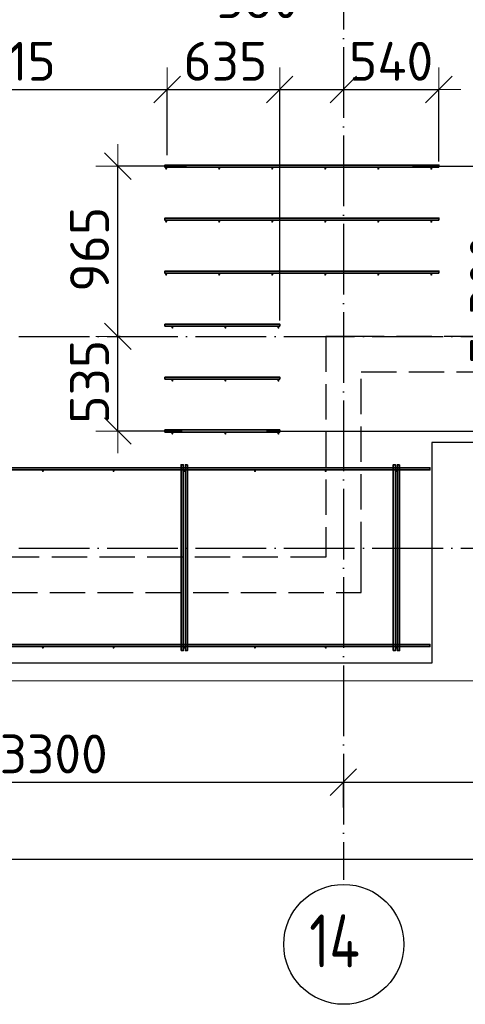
# Model space of a CAD drawing. Header units: millimetres. Extents: x 13527 to 139154, y -122592 to 61893.
# Tile 98 of 130: x 91209 to 93730, y 27418 to 32993. Entities that reach past the tile are written whole.
import ezdxf

# ---------------------------------------------------------------- set-up
doc = ezdxf.new("R2010")
doc.units = ezdxf.units.MM
doc.header["$PDMODE"] = 65
for name, pattern in [('______11', [500, 400, -50, 0, -50]), ('______2', [270, 200, -70]), ('______5', [1100, 800, -100, 100, -100])]:
    doc.linetypes.add(name, pattern=pattern)
for name, color, linetype, lineweight in [('Standard', 7, 'Continuous', 25), ('Арм.стержн. Доп. арматура', 180, 'Continuous', 35), ('Размерная линия_ общее', 7, 'Continuous', 13), ('Стена_ общее', 7, 'Continuous', 35), ('Фундамент_ общее', 7, 'Continuous', 35)]:
    doc.layers.add(name, color=color, linetype=linetype, lineweight=lineweight)
doc.layers.add('Арм.стержн. Фиксатор', color=7, linetype='Continuous', lineweight=35, true_color=0x501e0f)
doc.layers.add('Осевая линия_ общее', color=7, linetype='______5', lineweight=13, true_color=0xa0a0a0)
doc.styles.add('ISOCPEUR', font='isocpeur.ttf')
doc.dimstyles.new('DIMSTYLE_16', dxfattribs={"dimtxt": 220, "dimasz": 250, "dimexe": 0, "dimexo": 0, "dimgap": 110, "dimtad": 2, "dimdec": 0, "dimrnd": 1, "dimzin": 12, "dimdsep": 46, "dimtxsty": 'ISOCPEUR', "dimblk1": 'ALL_ML_STRICH', "dimblk2": 'ALL_ML_STRICH', "dimsah": 1, "dimcen": 0, "dimclrd": 7, "dimclre": 256, "dimclrt": 7, "dimadec": 0, "dimazin": 0, "dimtfac": 1, "dimtdec": 0, "dimtix": 1, "dimtmove": 2, "dimatfit": 3, "dimfxl": 0, "dimtzin": 0, "dimlwd": 0, "dimlwe": -3, "dimarcsym": 0})
doc.dimstyles.new('DIMSTYLE_3', dxfattribs={"dimtxt": 220, "dimasz": 250, "dimexe": 0, "dimexo": 0, "dimgap": 110, "dimtad": 2, "dimdec": 0, "dimrnd": 5, "dimzin": 12, "dimdsep": 46, "dimtxsty": 'ISOCPEUR', "dimblk1": 'ALL_ML_STRICH', "dimblk2": 'ALL_ML_STRICH', "dimsah": 1, "dimcen": 0, "dimclrd": 7, "dimclre": 256, "dimclrt": 7, "dimadec": 0, "dimazin": 0, "dimtfac": 1, "dimtdec": 0, "dimtix": 1, "dimtmove": 2, "dimatfit": 3, "dimfxl": 0, "dimtvp": 1.2, "dimtzin": 0, "dimlwd": 0, "dimlwe": -3, "dimarcsym": 0})
doc.dimstyles.new('DIMSTYLE_5', dxfattribs={"dimtxt": 220, "dimasz": 250, "dimexe": 0, "dimexo": 0, "dimgap": 110, "dimtad": 2, "dimdec": 0, "dimrnd": 5, "dimzin": 12, "dimdsep": 46, "dimtxsty": 'ISOCPEUR', "dimblk1": 'ALL_ML_STRICH', "dimblk2": 'ALL_ML_STRICH', "dimsah": 1, "dimcen": 0, "dimclrd": 7, "dimclre": 256, "dimclrt": 7, "dimadec": 0, "dimazin": 0, "dimtfac": 1, "dimtdec": 0, "dimtix": 1, "dimtmove": 2, "dimatfit": 3, "dimfxl": 0, "dimtzin": 0, "dimlwd": 0, "dimlwe": -3, "dimarcsym": 0})

# ---------------------------------------------------------------- blocks, each defined once
blk = doc.blocks.new('СЛОЖНЫЙ_ОБЪЕКТ_0')
at = {"layer": 'Стена_ общее', "color": 9, "linetype": '______2', "lineweight": -3, "true_color": 0xc7c7c7, "transparency": 33554687}
for p, q in [((92940, 31200), (92940, 29950)), ((93140, 31200), (92940, 31200)), ((96240, 31200), (93140, 31200)), ((93140, 31000), (99540, 31000)), ((93140, 29950), (93140, 31000)), ((92940, 29950), (89220, 29950)), ((93140, 29750), (93140, 29950)), ((89220, 29750), (93140, 29750))]:
    blk.add_line(p, q, dxfattribs=at)
blk = doc.blocks.new('ALL_ML_STRICH')
at = {"color": 0, "linetype": 'ByBlock', "lineweight": -2}
for p, q in [((0, -0.5), (0, 0.5)), ((-0.3, -0.3), (0.3, 0.3)), ((-1, 0), (0.5, 0))]:
    blk.add_line(p, q, dxfattribs=at)
blk = doc.blocks.new('*D451')
at = {"layer": 'DEFPOINTS', "color": 7, "linetype": 'Continuous', "lineweight": 13, "transparency": 33554687}
for p in [(91797.5, 31200), (91764.1, 30664), (92147.8, 30664)]:
    blk.add_point(p, dxfattribs=at)
at = {"layer": 'Размерная линия_ общее', "color": 253, "linetype": 'Continuous', "lineweight": -2, "true_color": 0xa0a0a0, "transparency": 33554687}
for p, q in [((91777.5, 31200), (91764.1, 31200)), ((92127.8, 30664), (91764.1, 30664))]:
    blk.add_line(p, q, dxfattribs=at)
at = {"layer": 'Размерная линия_ общее', "color": 7, "linetype": 'Continuous', "lineweight": -2, "transparency": 33554687}
blk.add_line((91764.1, 30664), (91764.1, 31200), dxfattribs=at)
at = {"layer": 'Размерная линия_ общее', "color": 7, "linetype": 'Continuous', "lineweight": 13, "transparency": 33554687, "xscale": 250, "yscale": 250, "zscale": 250}
for p, rotation in [((91764.1, 31200), 90), ((91764.1, 30664), 270)]:
    blk.add_blockref('ALL_ML_STRICH', p, dxfattribs=dict(at, rotation=rotation))
at = {"layer": 'Размерная линия_ общее', "color": 7, "linetype": 'Continuous', "lineweight": 13, "transparency": 33554687, "insert": (91604.1, 30943), "char_height": 220, "width": 660, "attachment_point": 5, "rotation": 90, "style": 'ISOCPEUR'}
blk.add_mtext('\\A1;{535}', dxfattribs=at)
blk = doc.blocks.new('*D452')
at = {"layer": 'DEFPOINTS', "color": 7, "linetype": 'Continuous', "lineweight": 13, "transparency": 33554687}
for p in [(92172.8, 32164), (91764.1, 31200), (91797.5, 31200)]:
    blk.add_point(p, dxfattribs=at)
at = {"layer": 'Размерная линия_ общее', "color": 253, "linetype": 'Continuous', "lineweight": -2, "true_color": 0xa0a0a0, "transparency": 33554687}
for p, q in [((92152.8, 32164), (91764.1, 32164)), ((91777.5, 31200), (91764.1, 31200))]:
    blk.add_line(p, q, dxfattribs=at)
at = {"layer": 'Размерная линия_ общее', "color": 7, "linetype": 'Continuous', "lineweight": -2, "transparency": 33554687}
blk.add_line((91764.1, 31200), (91764.1, 32164), dxfattribs=at)
at = {"layer": 'Размерная линия_ общее', "color": 7, "linetype": 'Continuous', "lineweight": 13, "transparency": 33554687, "xscale": 250, "yscale": 250, "zscale": 250}
for p, rotation in [((91764.1, 32164), 90), ((91764.1, 31200), 270)]:
    blk.add_blockref('ALL_ML_STRICH', p, dxfattribs=dict(at, rotation=rotation))
at = {"layer": 'Размерная линия_ общее', "color": 7, "linetype": 'Continuous', "lineweight": 13, "transparency": 33554687, "insert": (91604.1, 31693), "char_height": 220, "width": 660, "attachment_point": 5, "rotation": 90, "style": 'ISOCPEUR'}
blk.add_mtext('\\A1;{965}', dxfattribs=at)
blk = doc.blocks.new('*D454')
at = {"layer": 'DEFPOINTS', "color": 7, "linetype": 'Continuous', "lineweight": 13, "transparency": 33554687}
for p in [(93411.8, 32164), (92586, 30664), (94026.3, 30664)]:
    blk.add_point(p, dxfattribs=at)
at = {"layer": 'Размерная линия_ общее', "color": 253, "linetype": 'Continuous', "lineweight": -2, "true_color": 0xa0a0a0, "transparency": 33554687}
for p, q in [((93431.8, 32164), (94026.3, 32164)), ((92606, 30664), (94026.3, 30664))]:
    blk.add_line(p, q, dxfattribs=at)
at = {"layer": 'Размерная линия_ общее', "color": 7, "linetype": 'Continuous', "lineweight": -2, "transparency": 33554687}
blk.add_line((94026.3, 30664), (94026.3, 32164), dxfattribs=at)
at = {"layer": 'Размерная линия_ общее', "color": 7, "linetype": 'Continuous', "lineweight": 13, "transparency": 33554687, "xscale": 250, "yscale": 250, "zscale": 250}
for p, rotation in [((94026.3, 32164), 90), ((94026.3, 30664), 270)]:
    blk.add_blockref('ALL_ML_STRICH', p, dxfattribs=dict(at, rotation=rotation))
at = {"layer": 'Размерная линия_ общее', "color": 7, "linetype": 'Continuous', "lineweight": 13, "transparency": 33554687, "insert": (93756.3, 31040), "char_height": 220, "width": 11, "attachment_point": 1, "rotation": 90, "line_spacing_factor": 0.60241, "style": 'ISOCPEUR'}
blk.add_mtext('5х300', dxfattribs=at)
blk = doc.blocks.new('*D477')
at = {"layer": 'DEFPOINTS', "color": 7, "linetype": 'Continuous', "lineweight": 13, "transparency": 33554687}
for p in [(90130, 32597.8), (90130, 32170), (92043.6, 32205.8)]:
    blk.add_point(p, dxfattribs=at)
at = {"layer": 'Размерная линия_ общее', "color": 253, "linetype": 'Continuous', "lineweight": -2, "true_color": 0xa0a0a0, "transparency": 33554687}
for p, q in [((90130, 32190), (90130, 32597.8)), ((92043.6, 32225.8), (92043.6, 32597.8))]:
    blk.add_line(p, q, dxfattribs=at)
at = {"layer": 'Размерная линия_ общее', "color": 7, "linetype": 'Continuous', "lineweight": -2, "transparency": 33554687}
blk.add_line((90130, 32597.8), (92043.6, 32597.8), dxfattribs=at)
at = {"layer": 'Размерная линия_ общее', "color": 7, "linetype": 'Continuous', "lineweight": 13, "transparency": 33554687, "xscale": 250, "yscale": 250, "zscale": 250, "rotation": 180}
blk.add_blockref('ALL_ML_STRICH', (90130, 32597.8), dxfattribs=at)
at = {"layer": 'Размерная линия_ общее', "color": 7, "linetype": 'Continuous', "lineweight": 13, "transparency": 33554687, "xscale": 250, "yscale": 250, "zscale": 250}
blk.add_blockref('ALL_ML_STRICH', (92043.6, 32597.8), dxfattribs=at)
at = {"layer": 'Размерная линия_ общее', "color": 7, "linetype": 'Continuous', "lineweight": 13, "transparency": 33554687, "insert": (91141.8, 32757.8), "char_height": 220, "width": 880, "attachment_point": 5, "style": 'ISOCPEUR'}
blk.add_mtext('\\A1;{1915}', dxfattribs=at)
blk = doc.blocks.new('*D478')
at = {"layer": 'DEFPOINTS', "color": 7, "linetype": 'Continuous', "lineweight": 13, "transparency": 33554687}
for p in [(92043.6, 32597.8), (92043.6, 32205.8), (92680, 31270)]:
    blk.add_point(p, dxfattribs=at)
at = {"layer": 'Размерная линия_ общее', "color": 253, "linetype": 'Continuous', "lineweight": -2, "true_color": 0xa0a0a0, "transparency": 33554687}
for p, q in [((92043.6, 32225.8), (92043.6, 32597.8)), ((92680, 31290), (92680, 32597.8))]:
    blk.add_line(p, q, dxfattribs=at)
at = {"layer": 'Размерная линия_ общее', "color": 7, "linetype": 'Continuous', "lineweight": -2, "transparency": 33554687}
blk.add_line((92043.6, 32597.8), (92680, 32597.8), dxfattribs=at)
at = {"layer": 'Размерная линия_ общее', "color": 7, "linetype": 'Continuous', "lineweight": 13, "transparency": 33554687, "xscale": 250, "yscale": 250, "zscale": 250, "rotation": 180}
blk.add_blockref('ALL_ML_STRICH', (92043.6, 32597.8), dxfattribs=at)
at = {"layer": 'Размерная линия_ общее', "color": 7, "linetype": 'Continuous', "lineweight": 13, "transparency": 33554687, "xscale": 250, "yscale": 250, "zscale": 250}
blk.add_blockref('ALL_ML_STRICH', (92680, 32597.8), dxfattribs=at)
at = {"layer": 'Размерная линия_ общее', "color": 7, "linetype": 'Continuous', "lineweight": 13, "transparency": 33554687, "insert": (92372.8, 32757.8), "char_height": 220, "width": 660, "attachment_point": 5, "style": 'ISOCPEUR'}
blk.add_mtext('\\A1;{635}', dxfattribs=at)
blk = doc.blocks.new('*D479')
at = {"layer": 'DEFPOINTS', "color": 7, "linetype": 'Continuous', "lineweight": 13, "transparency": 33554687}
for p in [(92680, 32597.8), (93040, 32606.3), (92680, 31270)]:
    blk.add_point(p, dxfattribs=at)
at = {"layer": 'Размерная линия_ общее', "color": 253, "linetype": 'Continuous', "lineweight": -2, "true_color": 0xa0a0a0, "transparency": 33554687}
for p, q in [((92680, 31290), (92680, 32597.8)), ((93040, 32597.8), (93040, 32597.8))]:
    blk.add_line(p, q, dxfattribs=at)
at = {"layer": 'Размерная линия_ общее', "color": 7, "linetype": 'Continuous', "lineweight": -2, "transparency": 33554687}
blk.add_line((92680, 32597.8), (93040, 32597.8), dxfattribs=at)
at = {"layer": 'Размерная линия_ общее', "color": 7, "linetype": 'Continuous', "lineweight": 13, "transparency": 33554687, "xscale": 250, "yscale": 250, "zscale": 250, "rotation": 180}
blk.add_blockref('ALL_ML_STRICH', (92680, 32597.8), dxfattribs=at)
at = {"layer": 'Размерная линия_ общее', "color": 7, "linetype": 'Continuous', "lineweight": 13, "transparency": 33554687, "xscale": 250, "yscale": 250, "zscale": 250}
blk.add_blockref('ALL_ML_STRICH', (93040, 32597.8), dxfattribs=at)
at = {"layer": 'Размерная линия_ общее', "color": 7, "linetype": 'Continuous', "lineweight": 13, "transparency": 33554687, "insert": (92556.4, 33111.9), "char_height": 220, "width": 660, "attachment_point": 5, "style": 'ISOCPEUR'}
blk.add_mtext('\\A1;{360}', dxfattribs=at)
blk = doc.blocks.new('*D480')
at = {"layer": 'DEFPOINTS', "color": 7, "linetype": 'Continuous', "lineweight": 13, "transparency": 33554687}
for p in [(93040, 32606.3), (93040, 32597.8), (93580, 32170)]:
    blk.add_point(p, dxfattribs=at)
at = {"layer": 'Размерная линия_ общее', "color": 253, "linetype": 'Continuous', "lineweight": -2, "true_color": 0xa0a0a0, "transparency": 33554687}
for p, q in [((93040, 32597.8), (93040, 32597.8)), ((93580, 32190), (93580, 32597.8))]:
    blk.add_line(p, q, dxfattribs=at)
at = {"layer": 'Размерная линия_ общее', "color": 7, "linetype": 'Continuous', "lineweight": -2, "transparency": 33554687}
blk.add_line((93040, 32597.8), (93580, 32597.8), dxfattribs=at)
at = {"layer": 'Размерная линия_ общее', "color": 7, "linetype": 'Continuous', "lineweight": 13, "transparency": 33554687, "xscale": 250, "yscale": 250, "zscale": 250, "rotation": 180}
blk.add_blockref('ALL_ML_STRICH', (93040, 32597.8), dxfattribs=at)
at = {"layer": 'Размерная линия_ общее', "color": 7, "linetype": 'Continuous', "lineweight": 13, "transparency": 33554687, "xscale": 250, "yscale": 250, "zscale": 250}
blk.add_blockref('ALL_ML_STRICH', (93580, 32597.8), dxfattribs=at)
at = {"layer": 'Размерная линия_ общее', "color": 7, "linetype": 'Continuous', "lineweight": 13, "transparency": 33554687, "insert": (93310, 32757.8), "char_height": 220, "width": 660, "attachment_point": 5, "style": 'ISOCPEUR'}
blk.add_mtext('\\A1;{540}', dxfattribs=at)
blk = doc.blocks.new('*D568')
at = {"layer": 'DEFPOINTS', "color": 7, "linetype": 'Continuous', "lineweight": 13, "transparency": 33554687}
for p in [(89740, 28675.7), (89740, 28512.1), (93040, 28512.1)]:
    blk.add_point(p, dxfattribs=at)
at = {"layer": 'Размерная линия_ общее', "color": 253, "linetype": 'Continuous', "lineweight": -2, "true_color": 0xa0a0a0, "transparency": 33554687}
for p, q in [((89740, 28532.1), (89740, 28675.7)), ((93040, 28532.1), (93040, 28675.7))]:
    blk.add_line(p, q, dxfattribs=at)
at = {"layer": 'Размерная линия_ общее', "color": 7, "linetype": 'Continuous', "lineweight": -2, "transparency": 33554687}
blk.add_line((89740, 28675.7), (93040, 28675.7), dxfattribs=at)
at = {"layer": 'Размерная линия_ общее', "color": 7, "linetype": 'Continuous', "lineweight": 13, "transparency": 33554687, "xscale": 250, "yscale": 250, "zscale": 250, "rotation": 180}
blk.add_blockref('ALL_ML_STRICH', (89740, 28675.7), dxfattribs=at)
at = {"layer": 'Размерная линия_ общее', "color": 7, "linetype": 'Continuous', "lineweight": 13, "transparency": 33554687, "xscale": 250, "yscale": 250, "zscale": 250}
blk.add_blockref('ALL_ML_STRICH', (93040, 28675.7), dxfattribs=at)
at = {"layer": 'Размерная линия_ общее', "color": 7, "linetype": 'Continuous', "lineweight": 13, "transparency": 33554687, "insert": (91401, 28835.7), "char_height": 220, "width": 880, "attachment_point": 5, "style": 'ISOCPEUR'}
blk.add_mtext('\\A1;{3300}', dxfattribs=at)
blk = doc.blocks.new('*D569')
at = {"layer": 'DEFPOINTS', "color": 7, "linetype": 'Continuous', "lineweight": 13, "transparency": 33554687}
for p in [(93040, 28675.7), (93040, 28512.1), (96340, 28512.1)]:
    blk.add_point(p, dxfattribs=at)
at = {"layer": 'Размерная линия_ общее', "color": 253, "linetype": 'Continuous', "lineweight": -2, "true_color": 0xa0a0a0, "transparency": 33554687}
for p, q in [((93040, 28532.1), (93040, 28675.7)), ((96340, 28532.1), (96340, 28675.7))]:
    blk.add_line(p, q, dxfattribs=at)
at = {"layer": 'Размерная линия_ общее', "color": 7, "linetype": 'Continuous', "lineweight": -2, "transparency": 33554687}
blk.add_line((93040, 28675.7), (96340, 28675.7), dxfattribs=at)
at = {"layer": 'Размерная линия_ общее', "color": 7, "linetype": 'Continuous', "lineweight": 13, "transparency": 33554687, "xscale": 250, "yscale": 250, "zscale": 250, "rotation": 180}
blk.add_blockref('ALL_ML_STRICH', (93040, 28675.7), dxfattribs=at)
at = {"layer": 'Размерная линия_ общее', "color": 7, "linetype": 'Continuous', "lineweight": 13, "transparency": 33554687, "xscale": 250, "yscale": 250, "zscale": 250}
blk.add_blockref('ALL_ML_STRICH', (96340, 28675.7), dxfattribs=at)
at = {"layer": 'Размерная линия_ общее', "color": 7, "linetype": 'Continuous', "lineweight": 13, "transparency": 33554687, "insert": (94701, 28835.7), "char_height": 220, "width": 880, "attachment_point": 5, "style": 'ISOCPEUR'}
blk.add_mtext('\\A1;{3300}', dxfattribs=at)
blk = doc.blocks.new('*D576')
at = {"layer": 'DEFPOINTS', "color": 7, "linetype": 'Continuous', "lineweight": 13, "transparency": 33554687}
for p in [(75300, 28239.6), (75300, 28122.1), (117380, 28122.1)]:
    blk.add_point(p, dxfattribs=at)
at = {"layer": 'Размерная линия_ общее', "color": 253, "linetype": 'Continuous', "lineweight": -2, "true_color": 0xa0a0a0, "transparency": 33554687}
for p, q in [((75300, 28222.1), (75300, 28239.6)), ((117380, 28222.1), (117380, 28239.6))]:
    blk.add_line(p, q, dxfattribs=at)
at = {"layer": 'Размерная линия_ общее', "color": 7, "linetype": 'Continuous', "lineweight": -2, "transparency": 33554687}
blk.add_line((75300, 28239.6), (117380, 28239.6), dxfattribs=at)
at = {"layer": 'Размерная линия_ общее', "color": 7, "linetype": 'Continuous', "lineweight": 13, "transparency": 33554687, "xscale": 250, "yscale": 250, "zscale": 250, "rotation": 180}
blk.add_blockref('ALL_ML_STRICH', (75300, 28239.6), dxfattribs=at)
at = {"layer": 'Размерная линия_ общее', "color": 7, "linetype": 'Continuous', "lineweight": 13, "transparency": 33554687, "xscale": 250, "yscale": 250, "zscale": 250}
blk.add_blockref('ALL_ML_STRICH', (117380, 28239.6), dxfattribs=at)
at = {"layer": 'Размерная линия_ общее', "color": 7, "linetype": 'Continuous', "lineweight": 13, "transparency": 33554687, "insert": (96340, 28399.6), "char_height": 220, "width": 1100, "attachment_point": 5, "style": 'ISOCPEUR'}
blk.add_mtext('\\A1;{42080}', dxfattribs=at)

msp = doc.modelspace()

# ---------------------------------------------------------------- hatches: boundary and pattern name
at = {"layer": 'Арм.стержн. Доп. арматура', "linetype": 'Continuous', "lineweight": 35, "transparency": 33554687}
for points in [[(92043.5, 32150), (92043, 32152.3), (92041.7, 32154.2), (92039.8, 32155.5), (92037.5, 32156), (92035.2, 32155.5), (92033.3, 32154.2), (92032, 32152.3), (92031.5, 32150), (92032, 32147.7), (92033.3, 32145.8), (92035.2, 32144.5), (92037.5, 32144), (92039.8, 32144.5), (92041.7, 32145.8), (92043, 32147.7)], [(92343.5, 32150), (92343, 32152.3), (92341.7, 32154.2), (92339.8, 32155.5), (92337.5, 32156), (92335.2, 32155.5), (92333.3, 32154.2), (92332, 32152.3), (92331.5, 32150), (92332, 32147.7), (92333.3, 32145.8), (92335.2, 32144.5), (92337.5, 32144), (92339.8, 32144.5), (92341.7, 32145.8), (92343, 32147.7)], [(92643.5, 32150), (92643, 32152.3), (92641.7, 32154.2), (92639.8, 32155.5), (92637.5, 32156), (92635.2, 32155.5), (92633.3, 32154.2), (92632, 32152.3), (92631.5, 32150), (92632, 32147.7), (92633.3, 32145.8), (92635.2, 32144.5), (92637.5, 32144), (92639.8, 32144.5), (92641.7, 32145.8), (92643, 32147.7)], [(92943.5, 32150), (92943, 32152.3), (92941.7, 32154.2), (92939.8, 32155.5), (92937.5, 32156), (92935.2, 32155.5), (92933.3, 32154.2), (92932, 32152.3), (92931.5, 32150), (92932, 32147.7), (92933.3, 32145.8), (92935.2, 32144.5), (92937.5, 32144), (92939.8, 32144.5), (92941.7, 32145.8), (92943, 32147.7)], [(93243.5, 32150), (93243, 32152.3), (93241.7, 32154.2), (93239.8, 32155.5), (93237.5, 32156), (93235.2, 32155.5), (93233.3, 32154.2), (93232, 32152.3), (93231.5, 32150), (93232, 32147.7), (93233.3, 32145.8), (93235.2, 32144.5), (93237.5, 32144), (93239.8, 32144.5), (93241.7, 32145.8), (93243, 32147.7)], [(93543.5, 32150), (93543, 32152.3), (93541.7, 32154.2), (93539.8, 32155.5), (93537.5, 32156), (93535.2, 32155.5), (93533.3, 32154.2), (93532, 32152.3), (93531.5, 32150), (93532, 32147.7), (93533.3, 32145.8), (93535.2, 32144.5), (93537.5, 32144), (93539.8, 32144.5), (93541.7, 32145.8), (93543, 32147.7)], [(92043.5, 31850), (92043, 31852.3), (92041.7, 31854.2), (92039.8, 31855.5), (92037.5, 31856), (92035.2, 31855.5), (92033.3, 31854.2), (92032, 31852.3), (92031.5, 31850), (92032, 31847.7), (92033.3, 31845.8), (92035.2, 31844.5), (92037.5, 31844), (92039.8, 31844.5), (92041.7, 31845.8), (92043, 31847.7)], [(92343.5, 31850), (92343, 31852.3), (92341.7, 31854.2), (92339.8, 31855.5), (92337.5, 31856), (92335.2, 31855.5), (92333.3, 31854.2), (92332, 31852.3), (92331.5, 31850), (92332, 31847.7), (92333.3, 31845.8), (92335.2, 31844.5), (92337.5, 31844), (92339.8, 31844.5), (92341.7, 31845.8), (92343, 31847.7)], [(92643.5, 31850), (92643, 31852.3), (92641.7, 31854.2), (92639.8, 31855.5), (92637.5, 31856), (92635.2, 31855.5), (92633.3, 31854.2), (92632, 31852.3), (92631.5, 31850), (92632, 31847.7), (92633.3, 31845.8), (92635.2, 31844.5), (92637.5, 31844), (92639.8, 31844.5), (92641.7, 31845.8), (92643, 31847.7)], [(92943.5, 31850), (92943, 31852.3), (92941.7, 31854.2), (92939.8, 31855.5), (92937.5, 31856), (92935.2, 31855.5), (92933.3, 31854.2), (92932, 31852.3), (92931.5, 31850), (92932, 31847.7), (92933.3, 31845.8), (92935.2, 31844.5), (92937.5, 31844), (92939.8, 31844.5), (92941.7, 31845.8), (92943, 31847.7)], [(93243.5, 31850), (93243, 31852.3), (93241.7, 31854.2), (93239.8, 31855.5), (93237.5, 31856), (93235.2, 31855.5), (93233.3, 31854.2), (93232, 31852.3), (93231.5, 31850), (93232, 31847.7), (93233.3, 31845.8), (93235.2, 31844.5), (93237.5, 31844), (93239.8, 31844.5), (93241.7, 31845.8), (93243, 31847.7)], [(93543.5, 31850), (93543, 31852.3), (93541.7, 31854.2), (93539.8, 31855.5), (93537.5, 31856), (93535.2, 31855.5), (93533.3, 31854.2), (93532, 31852.3), (93531.5, 31850), (93532, 31847.7), (93533.3, 31845.8), (93535.2, 31844.5), (93537.5, 31844), (93539.8, 31844.5), (93541.7, 31845.8), (93543, 31847.7)], [(92043.5, 31550), (92043, 31552.3), (92041.7, 31554.2), (92039.8, 31555.5), (92037.5, 31556), (92035.2, 31555.5), (92033.3, 31554.2), (92032, 31552.3), (92031.5, 31550), (92032, 31547.7), (92033.3, 31545.8), (92035.2, 31544.5), (92037.5, 31544), (92039.8, 31544.5), (92041.7, 31545.8), (92043, 31547.7)], [(92343.5, 31550), (92343, 31552.3), (92341.7, 31554.2), (92339.8, 31555.5), (92337.5, 31556), (92335.2, 31555.5), (92333.3, 31554.2), (92332, 31552.3), (92331.5, 31550), (92332, 31547.7), (92333.3, 31545.8), (92335.2, 31544.5), (92337.5, 31544), (92339.8, 31544.5), (92341.7, 31545.8), (92343, 31547.7)], [(92643.5, 31550), (92643, 31552.3), (92641.7, 31554.2), (92639.8, 31555.5), (92637.5, 31556), (92635.2, 31555.5), (92633.3, 31554.2), (92632, 31552.3), (92631.5, 31550), (92632, 31547.7), (92633.3, 31545.8), (92635.2, 31544.5), (92637.5, 31544), (92639.8, 31544.5), (92641.7, 31545.8), (92643, 31547.7)], [(92943.5, 31550), (92943, 31552.3), (92941.7, 31554.2), (92939.8, 31555.5), (92937.5, 31556), (92935.2, 31555.5), (92933.3, 31554.2), (92932, 31552.3), (92931.5, 31550), (92932, 31547.7), (92933.3, 31545.8), (92935.2, 31544.5), (92937.5, 31544), (92939.8, 31544.5), (92941.7, 31545.8), (92943, 31547.7)], [(93243.5, 31550), (93243, 31552.3), (93241.7, 31554.2), (93239.8, 31555.5), (93237.5, 31556), (93235.2, 31555.5), (93233.3, 31554.2), (93232, 31552.3), (93231.5, 31550), (93232, 31547.7), (93233.3, 31545.8), (93235.2, 31544.5), (93237.5, 31544), (93239.8, 31544.5), (93241.7, 31545.8), (93243, 31547.7)], [(93543.5, 31550), (93543, 31552.3), (93541.7, 31554.2), (93539.8, 31555.5), (93537.5, 31556), (93535.2, 31555.5), (93533.3, 31554.2), (93532, 31552.3), (93531.5, 31550), (93532, 31547.7), (93533.3, 31545.8), (93535.2, 31544.5), (93537.5, 31544), (93539.8, 31544.5), (93541.7, 31545.8), (93543, 31547.7)], [(92078.5, 31250), (92078, 31252.3), (92076.7, 31254.2), (92074.8, 31255.5), (92072.5, 31256), (92070.2, 31255.5), (92068.3, 31254.2), (92067, 31252.3), (92066.5, 31250), (92067, 31247.7), (92068.3, 31245.8), (92070.2, 31244.5), (92072.5, 31244), (92074.8, 31244.5), (92076.7, 31245.8), (92078, 31247.7)], [(92378.5, 31250), (92378, 31252.3), (92376.7, 31254.2), (92374.8, 31255.5), (92372.5, 31256), (92370.2, 31255.5), (92368.3, 31254.2), (92367, 31252.3), (92366.5, 31250), (92367, 31247.7), (92368.3, 31245.8), (92370.2, 31244.5), (92372.5, 31244), (92374.8, 31244.5), (92376.7, 31245.8), (92378, 31247.7)], [(92678.5, 31250), (92678, 31252.3), (92676.7, 31254.2), (92674.8, 31255.5), (92672.5, 31256), (92670.2, 31255.5), (92668.3, 31254.2), (92667, 31252.3), (92666.5, 31250), (92667, 31247.7), (92668.3, 31245.8), (92670.2, 31244.5), (92672.5, 31244), (92674.8, 31244.5), (92676.7, 31245.8), (92678, 31247.7)], [(92078.5, 30950), (92078, 30952.3), (92076.7, 30954.2), (92074.8, 30955.5), (92072.5, 30956), (92070.2, 30955.5), (92068.3, 30954.2), (92067, 30952.3), (92066.5, 30950), (92067, 30947.7), (92068.3, 30945.8), (92070.2, 30944.5), (92072.5, 30944), (92074.8, 30944.5), (92076.7, 30945.8), (92078, 30947.7)], [(92378.5, 30950), (92378, 30952.3), (92376.7, 30954.2), (92374.8, 30955.5), (92372.5, 30956), (92370.2, 30955.5), (92368.3, 30954.2), (92367, 30952.3), (92366.5, 30950), (92367, 30947.7), (92368.3, 30945.8), (92370.2, 30944.5), (92372.5, 30944), (92374.8, 30944.5), (92376.7, 30945.8), (92378, 30947.7)], [(92678.5, 30950), (92678, 30952.3), (92676.7, 30954.2), (92674.8, 30955.5), (92672.5, 30956), (92670.2, 30955.5), (92668.3, 30954.2), (92667, 30952.3), (92666.5, 30950), (92667, 30947.7), (92668.3, 30945.8), (92670.2, 30944.5), (92672.5, 30944), (92674.8, 30944.5), (92676.7, 30945.8), (92678, 30947.7)], [(92078.5, 30650), (92078, 30652.3), (92076.7, 30654.2), (92074.8, 30655.5), (92072.5, 30656), (92070.2, 30655.5), (92068.3, 30654.2), (92067, 30652.3), (92066.5, 30650), (92067, 30647.7), (92068.3, 30645.8), (92070.2, 30644.5), (92072.5, 30644), (92074.8, 30644.5), (92076.7, 30645.8), (92078, 30647.7)], [(92378.5, 30650), (92378, 30652.3), (92376.7, 30654.2), (92374.8, 30655.5), (92372.5, 30656), (92370.2, 30655.5), (92368.3, 30654.2), (92367, 30652.3), (92366.5, 30650), (92367, 30647.7), (92368.3, 30645.8), (92370.2, 30644.5), (92372.5, 30644), (92374.8, 30644.5), (92376.7, 30645.8), (92378, 30647.7)], [(92678.5, 30650), (92678, 30652.3), (92676.7, 30654.2), (92674.8, 30655.5), (92672.5, 30656), (92670.2, 30655.5), (92668.3, 30654.2), (92667, 30652.3), (92666.5, 30650), (92667, 30647.7), (92668.3, 30645.8), (92670.2, 30644.5), (92672.5, 30644), (92674.8, 30644.5), (92676.7, 30645.8), (92678, 30647.7)]]:
    msp.add_hatch(color=34, dxfattribs=at).paths.add_polyline_path(points)
at = {"layer": 'Арм.стержн. Фиксатор', "linetype": 'Continuous', "lineweight": 35, "transparency": 33554687}
for points in [[(91346, 30438), (91345.5, 30440.3), (91344.2, 30442.2), (91342.3, 30443.5), (91340, 30444), (91337.7, 30443.5), (91335.8, 30442.2), (91334.5, 30440.3), (91334, 30438), (91334.5, 30435.7), (91335.8, 30433.8), (91337.7, 30432.5), (91340, 30432), (91342.3, 30432.5), (91344.2, 30433.8), (91345.5, 30435.7)], [(91746, 30438), (91745.5, 30440.3), (91744.2, 30442.2), (91742.3, 30443.5), (91740, 30444), (91737.7, 30443.5), (91735.8, 30442.2), (91734.5, 30440.3), (91734, 30438), (91734.5, 30435.7), (91735.8, 30433.8), (91737.7, 30432.5), (91740, 30432), (91742.3, 30432.5), (91744.2, 30433.8), (91745.5, 30435.7)], [(92146, 30438), (92145.5, 30440.3), (92144.2, 30442.2), (92142.3, 30443.5), (92140, 30444), (92137.7, 30443.5), (92135.8, 30442.2), (92134.5, 30440.3), (92134, 30438), (92134.5, 30435.7), (92135.8, 30433.8), (92137.7, 30432.5), (92140, 30432), (92142.3, 30432.5), (92144.2, 30433.8), (92145.5, 30435.7)], [(92546, 30438), (92545.5, 30440.3), (92544.2, 30442.2), (92542.3, 30443.5), (92540, 30444), (92537.7, 30443.5), (92535.8, 30442.2), (92534.5, 30440.3), (92534, 30438), (92534.5, 30435.7), (92535.8, 30433.8), (92537.7, 30432.5), (92540, 30432), (92542.3, 30432.5), (92544.2, 30433.8), (92545.5, 30435.7)], [(92946, 30438), (92945.5, 30440.3), (92944.2, 30442.2), (92942.3, 30443.5), (92940, 30444), (92937.7, 30443.5), (92935.8, 30442.2), (92934.5, 30440.3), (92934, 30438), (92934.5, 30435.7), (92935.8, 30433.8), (92937.7, 30432.5), (92940, 30432), (92942.3, 30432.5), (92944.2, 30433.8), (92945.5, 30435.7)], [(93346, 30438), (93345.5, 30440.3), (93344.2, 30442.2), (93342.3, 30443.5), (93340, 30444), (93337.7, 30443.5), (93335.8, 30442.2), (93334.5, 30440.3), (93334, 30438), (93334.5, 30435.7), (93335.8, 30433.8), (93337.7, 30432.5), (93340, 30432), (93342.3, 30432.5), (93344.2, 30433.8), (93345.5, 30435.7)], [(91346, 29438), (91345.5, 29440.3), (91344.2, 29442.2), (91342.3, 29443.5), (91340, 29444), (91337.7, 29443.5), (91335.8, 29442.2), (91334.5, 29440.3), (91334, 29438), (91334.5, 29435.7), (91335.8, 29433.8), (91337.7, 29432.5), (91340, 29432), (91342.3, 29432.5), (91344.2, 29433.8), (91345.5, 29435.7)], [(91746, 29438), (91745.5, 29440.3), (91744.2, 29442.2), (91742.3, 29443.5), (91740, 29444), (91737.7, 29443.5), (91735.8, 29442.2), (91734.5, 29440.3), (91734, 29438), (91734.5, 29435.7), (91735.8, 29433.8), (91737.7, 29432.5), (91740, 29432), (91742.3, 29432.5), (91744.2, 29433.8), (91745.5, 29435.7)], [(92146, 29438), (92145.5, 29440.3), (92144.2, 29442.2), (92142.3, 29443.5), (92140, 29444), (92137.7, 29443.5), (92135.8, 29442.2), (92134.5, 29440.3), (92134, 29438), (92134.5, 29435.7), (92135.8, 29433.8), (92137.7, 29432.5), (92140, 29432), (92142.3, 29432.5), (92144.2, 29433.8), (92145.5, 29435.7)], [(92546, 29438), (92545.5, 29440.3), (92544.2, 29442.2), (92542.3, 29443.5), (92540, 29444), (92537.7, 29443.5), (92535.8, 29442.2), (92534.5, 29440.3), (92534, 29438), (92534.5, 29435.7), (92535.8, 29433.8), (92537.7, 29432.5), (92540, 29432), (92542.3, 29432.5), (92544.2, 29433.8), (92545.5, 29435.7)], [(92946, 29438), (92945.5, 29440.3), (92944.2, 29442.2), (92942.3, 29443.5), (92940, 29444), (92937.7, 29443.5), (92935.8, 29442.2), (92934.5, 29440.3), (92934, 29438), (92934.5, 29435.7), (92935.8, 29433.8), (92937.7, 29432.5), (92940, 29432), (92942.3, 29432.5), (92944.2, 29433.8), (92945.5, 29435.7)], [(93346, 29438), (93345.5, 29440.3), (93344.2, 29442.2), (93342.3, 29443.5), (93340, 29444), (93337.7, 29443.5), (93335.8, 29442.2), (93334.5, 29440.3), (93334, 29438), (93334.5, 29435.7), (93335.8, 29433.8), (93337.7, 29432.5), (93340, 29432), (93342.3, 29432.5), (93344.2, 29433.8), (93345.5, 29435.7)]]:
    msp.add_hatch(color=34, dxfattribs=at).paths.add_polyline_path(points)

# ---------------------------------------------------------------- linework, layer by layer
at = {"layer": 'Standard', "color": 7, "linetype": 'Continuous', "lineweight": 13, "transparency": 33554687}
msp.add_lwpolyline([(75100, 29250), (117980, 29250), (117980, 46440), (75100, 46440), (75100, 29250)], dxfattribs=at)
at = {"layer": 'Арм.стержн. Доп. арматура', "color": 34, "linetype": 'Continuous', "lineweight": 35, "transparency": 33554687}
for points in [[(93580, 32158), (92030, 32158), (92030, 32170), (93580, 32170), (93580, 32158)], [(93580, 32158), (92030, 32158), (92030, 32170), (93580, 32170), (93580, 32158)], [(93580, 31858), (92030, 31858), (92030, 31870), (93580, 31870), (93580, 31858)], [(93580, 31858), (92030, 31858), (92030, 31870), (93580, 31870), (93580, 31858)], [(93580, 31558), (92030, 31558), (92030, 31570), (93580, 31570), (93580, 31558)], [(93580, 31558), (92030, 31558), (92030, 31570), (93580, 31570), (93580, 31558)], [(92030, 31270), (92680, 31270), (92680, 31258), (92030, 31258), (92030, 31270)], [(92030, 31270), (92680, 31270), (92680, 31258), (92030, 31258), (92030, 31270)], [(92030, 30970), (92680, 30970), (92680, 30958), (92030, 30958), (92030, 30970)], [(92030, 30970), (92680, 30970), (92680, 30958), (92030, 30958), (92030, 30970)], [(92030, 30670), (92680, 30670), (92680, 30658), (92030, 30658), (92030, 30670)], [(92030, 30670), (92680, 30670), (92680, 30658), (92030, 30658), (92030, 30670)]]:
    msp.add_lwpolyline(points, dxfattribs=at)
at = {"layer": 'Арм.стержн. Фиксатор', "color": 34, "linetype": 'Continuous', "lineweight": 35, "transparency": 33554687}
for points in [[(88630, 30456), (93530, 30456), (93530, 30444), (88630, 30444), (88630, 30456)], [(88630, 30456), (93530, 30456), (93530, 30444), (88630, 30444), (88630, 30456)], [(92122, 29421.1), (92122, 30473.1), (92134, 30473.1), (92134, 29421.1), (92122, 29421.1)], [(92158, 30472.9), (92158, 29420.8), (92146, 29420.8), (92146, 30472.9), (92158, 30472.9)], [(93322, 29421.1), (93322, 30473.1), (93334, 30473.1), (93334, 29421.1), (93322, 29421.1)], [(93358, 30472.9), (93358, 29420.8), (93346, 29420.8), (93346, 30472.9), (93358, 30472.9)], [(88630, 29456), (93530, 29456), (93530, 29444), (88630, 29444), (88630, 29456)], [(88630, 29456), (93530, 29456), (93530, 29444), (88630, 29444), (88630, 29456)]]:
    msp.add_lwpolyline(points, dxfattribs=at)
at = {"layer": 'Осевая линия_ общее', "color": 253, "linetype": '______11', "lineweight": -3, "true_color": 0xa0a0a0, "transparency": 33554687}
for p, q in [((93040, 46340), (93040, 28122.1)), ((75200, 31200), (119325.4, 31200)), ((75200, 30000), (119325.4, 30000))]:
    msp.add_line(p, q, dxfattribs=at)
at = {"layer": 'Осевая линия_ общее', "color": 7, "linetype": 'Continuous', "lineweight": -3, "transparency": 33554687}
msp.add_circle((93042.1, 27757.6), 339.6, dxfattribs=at)
at = {"layer": 'Фундамент_ общее', "color": 7, "lineweight": 25, "transparency": 33554687}
for p, q in [((93540, 30600), (93540, 29350)), ((99140, 30600), (93540, 30600)), ((93540, 29350), (88620, 29350))]:
    msp.add_line(p, q, dxfattribs=at)
at = {"layer": 'Фундамент_ общее', "color": 7, "linetype": 'Continuous', "lineweight": 25, "transparency": 33554687}
for p, q in [((93540, 30600), (93540, 29350)), ((99140, 30600), (93540, 30600)), ((93540, 29350), (88620, 29350))]:
    msp.add_line(p, q, dxfattribs=at)

# ---------------------------------------------------------------- block references
at = {"layer": 'Стена_ общее', "color": 9, "linetype": '______2', "lineweight": -3, "true_color": 0xc7c7c7, "transparency": 33554687}
msp.add_blockref('СЛОЖНЫЙ_ОБЪЕКТ_0', (0, 0), dxfattribs=at)

# ---------------------------------------------------------------- texts
at = {"layer": 'Осевая линия_ общее', "color": 7, "linetype": 'Continuous', "lineweight": -3, "transparency": 33554687, "insert": (92847.1, 27627.1), "char_height": 300, "width": 504.562, "attachment_point": 7, "style": 'ISOCPEUR'}
msp.add_mtext('\\W0.76;14', dxfattribs=at)

# ---------------------------------------------------------------- dimensions: what is measured, and where the dimension line sits
at = {"layer": 'Размерная линия_ общее', "color": 7, "linetype": 'Continuous', "lineweight": 13, "transparency": 33554687}
for base, p1, p2, dimstyle, picture, middle in [((93040, 32597.8), (92680, 31290), (93040, 32597.8), 'DIMSTYLE_3', '*D479', (92556.4, 33111.9)), ((92043.6, 32597.8), (90130, 32190), (92043.6, 32225.8), 'DIMSTYLE_5', '*D477', (91141.8, 32757.8)), ((92680, 32597.8), (92043.6, 32225.8), (92680, 31290), 'DIMSTYLE_5', '*D478', (92372.8, 32757.8)), ((93580, 32597.8), (93040, 32597.8), (93580, 32190), 'DIMSTYLE_3', '*D480', (93310, 32757.8)), ((93040, 28675.7), (89740, 28532.1), (93040, 28532.1), 'DIMSTYLE_5', '*D568', (91401, 28835.7)), ((96340, 28675.7), (93040, 28532.1), (96340, 28532.1), 'DIMSTYLE_5', '*D569', (94701, 28835.7)), ((117380, 28239.6), (75300, 28222.1), (117380, 28222.1), 'DIMSTYLE_16', '*D576', (96340, 28399.6))]:
    dim = msp.add_linear_dim(base=base, p1=p1, p2=p2, dimstyle=dimstyle, override={"dimpost": '<>', "dimclrd": 7, "dimclre": 253, "dimclrt": 7, "dimlwd": 0, "dimlwe": 65533}, dxfattribs=at)
    dim.commit()
    dim.dimension.update_dxf_attribs({"geometry": picture, "text_midpoint": middle, "dimtype": 160})
for base, p1, p2, dimstyle, picture, middle in [((91764.1, 32164), (91777.5, 31200), (92152.8, 32164), 'DIMSTYLE_5', '*D452', (91604.1, 31693)), ((91764.1, 31200), (92127.8, 30664), (91777.5, 31200), 'DIMSTYLE_3', '*D451', (91604.1, 30943))]:
    dim = msp.add_linear_dim(base=base, p1=p1, p2=p2, angle=90, dimstyle=dimstyle, override={"dimpost": '<>', "dimclrd": 7, "dimclre": 253, "dimclrt": 7, "dimlwd": 0, "dimlwe": 65533}, dxfattribs=at)
    dim.commit()
    dim.dimension.update_dxf_attribs({"geometry": picture, "text_midpoint": middle, "dimtype": 160})
dim = msp.add_linear_dim(base=(94026.3, 32164), p1=(92606, 30664), p2=(93431.8, 32164), angle=90, text='5х300', dimstyle='DIMSTYLE_5', override={"dimpost": '<>', "dimclrd": 7, "dimclre": 253, "dimclrt": 7, "dimlwd": 0, "dimlwe": 65533}, dxfattribs=at)
dim.commit()
dim.dimension.update_dxf_attribs({"geometry": '*D454', "text_midpoint": (93916.3, 31414), "dimtype": 160})

doc.saveas('drawing.dxf')
